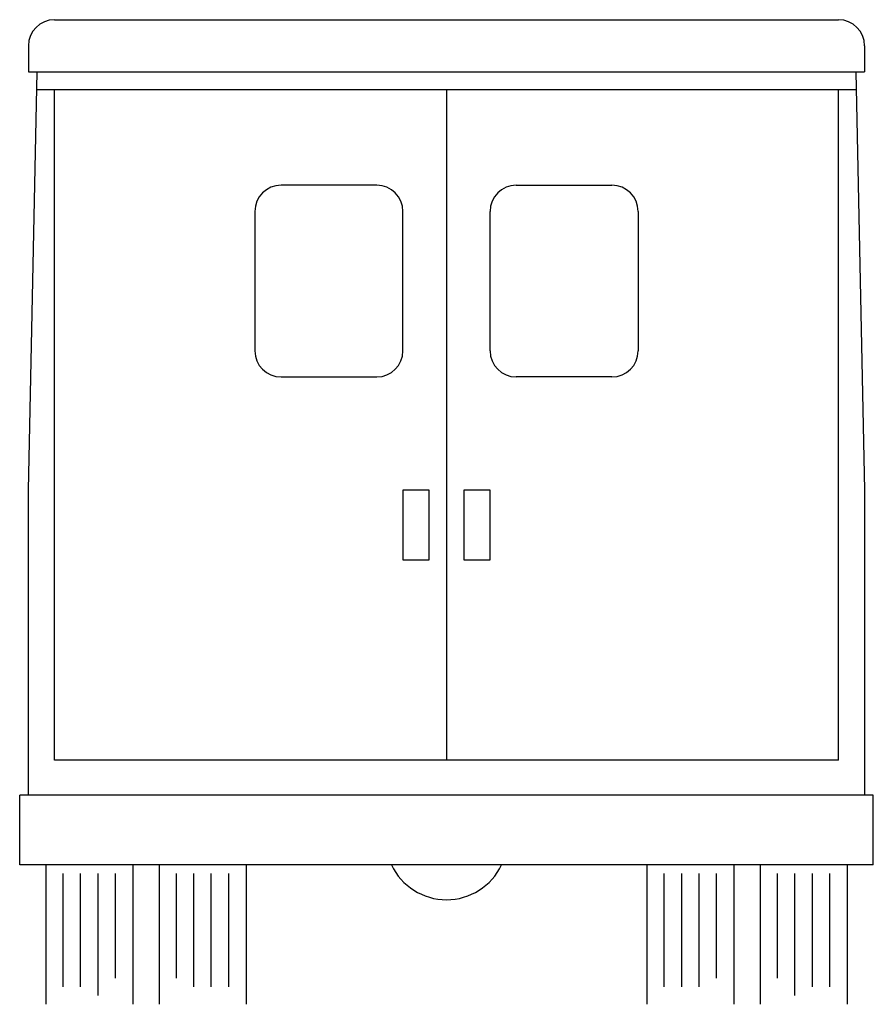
# Model space of a CAD drawing. Extents: x 1264 to 1362, y 639 to 752.
import ezdxf

# ---------------------------------------------------------------- set-up
doc = ezdxf.new("R2010")
doc.units = 0
doc.layers.get('0').update_dxf_attribs({"linetype": 'CONTINUOUS'})
doc.layers.add('CAR_DTL', color=7, linetype='CONTINUOUS')

msp = doc.modelspace()

# ---------------------------------------------------------------- linework, layer by layer
at = {"color": 0}
for p, q in [((1268, 752), (1358, 752)), ((1265, 749), (1265, 746)), ((1361, 749), (1361, 746)), ((1265, 698), (1266, 746)), ((1265, 746), (1361, 746)), ((1360, 746), (1361, 698)), ((1313, 744), (1313, 667)), ((1265, 663), (1265, 698)), ((1361, 698), (1361, 663)), ((1264, 655), (1264, 663)), ((1362, 663), (1264, 663)), ((1362, 655), (1362, 663)), ((1362, 655), (1264, 655)), ((1267, 655), (1267, 639)), ((1277, 655), (1277, 639)), ((1280, 655), (1280, 639)), ((1290, 655), (1290, 639)), ((1336, 655), (1336, 639)), ((1346, 655), (1346, 639)), ((1349, 655), (1349, 639)), ((1359, 655), (1359, 639))]:
    msp.add_line(p, q, dxfattribs=at)
for centre, start, end in [((1268, 749), 90, 180), ((1358, 749), 0, 90)]:
    msp.add_arc(centre, 3, start, end, dxfattribs=at)
at = {"layer": 'CAR_DTL', "color": 0}
for p, q in [((1266, 744), (1360, 744)), ((1268, 667), (1268, 744)), ((1358, 667), (1358, 744)), ((1305, 733), (1294, 733)), ((1321, 733), (1332, 733)), ((1291, 730), (1291, 714)), ((1308, 714), (1308, 730)), ((1318, 714), (1318, 730)), ((1335, 730), (1335, 714)), ((1294, 711), (1305, 711)), ((1332, 711), (1321, 711)), ((1311, 698), (1308, 698)), ((1308, 698), (1308, 690)), ((1311, 690), (1311, 698)), ((1315, 698), (1315, 690)), ((1318, 698), (1315, 698)), ((1318, 690), (1318, 698)), ((1308, 690), (1311, 690)), ((1315, 690), (1318, 690)), ((1358, 667), (1268, 667)), ((1269, 641), (1269, 654)), ((1271, 641), (1271, 654)), ((1273, 640), (1273, 654)), ((1275, 642), (1275, 654)), ((1282, 642), (1282, 654)), ((1284, 641), (1284, 654)), ((1286, 641), (1286, 654)), ((1288, 641), (1288, 654)), ((1338, 641), (1338, 654)), ((1340, 641), (1340, 654)), ((1342, 641), (1342, 654)), ((1344, 642), (1344, 654)), ((1351, 642), (1351, 654)), ((1353, 640), (1353, 654)), ((1355, 641), (1355, 654)), ((1357, 641), (1357, 654))]:
    msp.add_line(p, q, dxfattribs=at)
for centre, radius, start, end in [((1294, 730), 3, 90, 180), ((1305, 730), 3, 0, 90), ((1321, 730), 3, 90, 180), ((1332, 730), 3, 0, 90), ((1294, 714), 3, 180, 270), ((1305, 714), 3, 270, 0), ((1321, 714), 3, 180, 270), ((1332, 714), 3, 270, 0), ((1313, 658), 7, 205.3769, 334.6231)]:
    msp.add_arc(centre, radius, start, end, dxfattribs=at)

doc.saveas('drawing.dxf')
